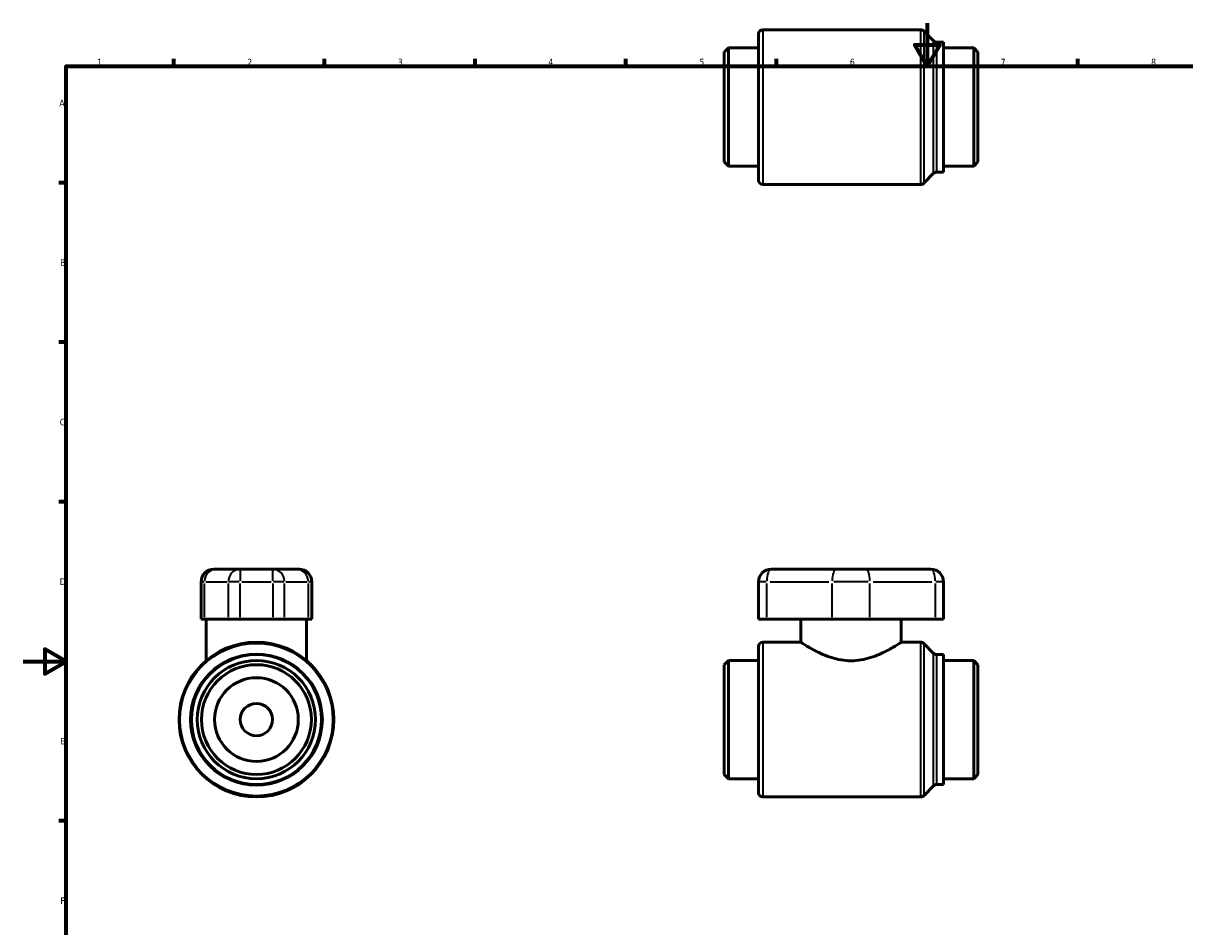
# Model space of a CAD drawing. Header units: millimetres. Extents: x 0 to 899, y -247 to 595.
# Tile 2 of 3: x 0 to 540, y 174 to 594. Entities that reach past the tile are written whole.
import ezdxf

# ---------------------------------------------------------------- set-up
doc = ezdxf.new("R2010")
doc.units = ezdxf.units.MM
for name, color, linetype, lineweight in [('Border (ANSI)', 7, 'Continuous', 70), ('Visible (ANSI)', 7, 'Continuous', 50), ('Visible Narrow (ANSI)', 7, 'Continuous', 35)]:
    doc.layers.add(name, color=color, linetype=linetype, lineweight=lineweight)
doc.styles.add('Note Text (ANSI)', font='tahoma.ttf')

# ---------------------------------------------------------------- blocks, each defined once
blk = doc.blocks.new('Borders Default Border')
at = {"layer": 'Border (ANSI)'}
for p, q in [((70.08, 574), (70.08, 577.45)), ((140.17, 574), (140.17, 577.45)), ((210.25, 574), (210.25, 577.45)), ((280.33, 574), (280.33, 577.45)), ((350.42, 574), (350.42, 577.45)), ((490.58, 574), (490.58, 577.45)), ((20, 519.75), (16.55, 519.75)), ((20, 445.5), (16.55, 445.5)), ((20, 371.25), (16.55, 371.25)), ((20, 222.75), (16.55, 222.75))]:
    blk.add_line(p, q, dxfattribs=at)
at = {"layer": 'Border (ANSI)', "flags": 128}
for points in [[(420.5, 594), (420.5, 574), (414.73, 584), (426.27, 584), (420.5, 574)], [(20, 20), (20, 574), (821, 574), (821, 20), (20, 20)], [(0, 297), (20, 297), (10, 302.77), (10, 291.23), (20, 297)]]:
    blk.add_lwpolyline(points, dxfattribs=at)
at = {"layer": 'Border (ANSI)', "color": 230, "true_color": 0xff0080, "char_height": 3.05, "attachment_point": 7, "style": 'Note Text (ANSI)'}
for s, insert in [('1', (34.35, 574.4)), ('2', (104.2, 574.4)), ('3', (174.26, 574.34)), ('4', (244.23, 574.4)), ('5', (314.48, 574.34)), ('6', (384.49, 574.34)), ('7', (454.6, 574.4)), ('8', (524.63, 574.33)), ('A', (16.78, 555.35)), ('B', (17.15, 481.1)), ('C', (16.95, 406.8)), ('D', (16.96, 332.6)), ('E', (17.21, 258.35)), ('F', (17.29, 184.1))]:
    blk.add_mtext(s, dxfattribs=dict(at, insert=insert))

msp = doc.modelspace()

# ---------------------------------------------------------------- linework, layer by layer
at = {"layer": 'Visible (ANSI)'}
for p, q in [((342.031, 520.93), (342.031, 589.035)), ((343.979, 590.982), (417.474, 590.982)), ((423.461, 585.803), (418.852, 590.412)), ((424.838, 585.232), (428.031, 585.232)), ((428.031, 524.732), (428.031, 585.232)), ((326.031, 580.535), (327.979, 582.482)), ((326.031, 529.43), (326.031, 580.535)), ((327.979, 582.482), (342.031, 582.482)), ((327.979, 582.482), (327.979, 527.482)), ((428.031, 582.482), (442.084, 582.482)), ((442.084, 527.482), (442.084, 582.482)), ((444.031, 580.535), (442.084, 582.482)), ((444.031, 580.535), (444.031, 529.43)), ((326.031, 529.43), (327.979, 527.482)), ((327.979, 527.482), (342.031, 527.482)), ((423.461, 524.162), (418.852, 519.553)), ((424.838, 524.732), (428.031, 524.732)), ((428.031, 527.482), (442.084, 527.482)), ((444.031, 529.43), (442.084, 527.482)), ((343.979, 518.982), (417.474, 518.982)), ((88.593, 339.927), (89.795, 339.927)), ((100.862, 339.927), (89.795, 339.927)), ((116.055, 339.927), (100.862, 339.927)), ((127.122, 339.927), (116.055, 339.927)), ((127.122, 339.927), (128.324, 339.927)), ((378.226, 339.927), (347.874, 339.927)), ((378.226, 339.927), (391.836, 339.927)), ((422.188, 339.927), (391.836, 339.927)), ((82.75, 316.727), (82.75, 334.085)), ((134.167, 316.727), (134.167, 334.085)), ((342.031, 334.085), (342.031, 316.727)), ((428.031, 316.727), (428.031, 334.085)), ((84.306, 316.727), (82.75, 316.727)), ((84.306, 316.727), (95.372, 316.727)), ((85.087, 316.727), (85.087, 297.31)), ((100.862, 316.727), (95.372, 316.727)), ((100.862, 316.727), (116.055, 316.727)), ((121.545, 316.727), (116.055, 316.727)), ((121.545, 316.727), (132.611, 316.727)), ((131.83, 316.727), (131.83, 297.31)), ((134.167, 316.727), (132.611, 316.727)), ((345.873, 316.727), (342.031, 316.727)), ((345.873, 316.727), (376.225, 316.727)), ((361.66, 316.727), (361.66, 305.927)), ((393.838, 316.727), (376.225, 316.727)), ((393.838, 316.727), (424.19, 316.727)), ((408.402, 316.727), (408.402, 305.927)), ((428.031, 316.727), (424.19, 316.727)), ((342.031, 235.875), (342.031, 303.98)), ((343.979, 305.927), (361.66, 305.927)), ((408.402, 305.927), (417.474, 305.927)), ((423.461, 300.748), (418.852, 305.357)), ((326.031, 295.48), (327.979, 297.427)), ((327.979, 297.427), (342.031, 297.427)), ((327.979, 297.427), (327.979, 242.427)), ((424.838, 300.177), (428.031, 300.177)), ((428.031, 239.677), (428.031, 300.177)), ((428.031, 297.427), (442.084, 297.427)), ((442.084, 242.427), (442.084, 297.427)), ((444.031, 295.48), (442.084, 297.427)), ((326.031, 244.375), (326.031, 295.48)), ((444.031, 295.48), (444.031, 244.375)), ((326.031, 244.375), (327.979, 242.427)), ((444.031, 244.375), (442.084, 242.427)), ((327.979, 242.427), (342.031, 242.427)), ((423.461, 239.107), (418.852, 234.498)), ((424.838, 239.677), (428.031, 239.677)), ((428.031, 242.427), (442.084, 242.427)), ((343.979, 233.927), (417.474, 233.927))]:
    msp.add_line(p, q, dxfattribs=at)
for radius in [36, 30.25, 27.5, 25.552, 19.476, 7.524]:
    msp.add_circle((108.459, 269.927), radius, dxfattribs=at)
for centre, radius, start, end in [((343.979, 589.035), 1.948, 90, 180), ((417.474, 589.035), 1.948, 45, 90), ((424.838, 587.18), 1.948, 225, 270), ((424.838, 522.785), 1.948, 90, 135), ((343.979, 520.93), 1.948, 180, 270), ((417.474, 520.93), 1.948, 270, 315), ((88.593, 334.085), 5.843, 90, 180), ((128.324, 334.085), 5.843, 0, 90), ((347.874, 334.085), 5.843, 90, 180), ((422.188, 334.085), 5.843, 0, 90), ((343.979, 303.98), 1.948, 90, 180), ((417.474, 303.98), 1.948, 45, 90), ((424.838, 302.125), 1.948, 225, 270), ((424.838, 237.73), 1.948, 90, 135), ((343.979, 235.875), 1.948, 180, 270), ((417.474, 235.875), 1.948, 270, 315)]:
    msp.add_arc(centre, radius, start, end, dxfattribs=at)
msp.add_open_spline([(408.402, 305.927), (408.402, 305.927), (408.252, 305.829), (407.637, 305.435), (407.172, 305.138), (405.964, 304.391), (405.219, 303.94), (403.519, 302.959), (402.565, 302.431), (400.54, 301.385), (399.393, 300.827), (396.89, 299.746), (395.534, 299.223), (392.68, 298.326), (391.179, 297.951), (388.121, 297.442), (386.563, 297.31), (383.5, 297.31), (381.942, 297.442), (378.883, 297.951), (377.383, 298.326), (374.529, 299.223), (373.172, 299.746), (370.669, 300.827), (369.522, 301.385), (367.498, 302.431), (366.543, 302.959), (364.844, 303.94), (364.099, 304.391), (362.89, 305.138), (362.425, 305.435), (361.81, 305.829), (361.66, 305.927), (361.66, 305.927)], degree=3, knots=[3.6579163, 3.6579163, 3.6579163, 3.6579163, 4.1129538, 4.1129538, 4.5679914, 4.5679914, 5.0230289, 5.0230289, 5.4780664, 5.4780664, 5.937508, 5.937508, 6.3969495, 6.3969495, 6.856391, 6.856391, 7.3158325, 7.3158325, 7.775274, 7.775274, 8.2347156, 8.2347156, 8.6941571, 8.6941571, 9.1535986, 9.1535986, 9.6086361, 9.6086361, 10.0636737, 10.0636737, 10.5187112, 10.5187112, 10.9737488, 10.9737488, 10.9737488, 10.9737488], dxfattribs=at)
at = {"layer": 'Visible Narrow (ANSI)'}
for p, q in [((343.979, 590.539), (343.979, 519.426)), ((417.474, 519.426), (417.474, 590.539)), ((418.852, 589.976), (418.852, 519.989)), ((423.461, 524.541), (423.461, 585.423)), ((424.838, 584.86), (424.838, 525.105)), ((100.862, 339.909), (100.862, 334.543)), ((116.055, 334.543), (116.055, 339.909)), ((84.155, 334.085), (82.754, 334.085)), ((84.306, 317.595), (84.306, 333.217)), ((84.859, 334.085), (94.819, 334.085)), ((95.372, 333.217), (95.372, 317.595)), ((100.505, 334.085), (95.505, 334.085)), ((100.862, 317.595), (100.862, 333.217)), ((101.621, 334.085), (115.296, 334.085)), ((116.055, 333.217), (116.055, 317.595)), ((121.412, 334.085), (116.412, 334.085)), ((121.545, 317.595), (121.545, 333.217)), ((122.098, 334.085), (132.058, 334.085)), ((132.611, 317.595), (132.611, 333.217)), ((134.163, 334.085), (132.762, 334.085)), ((345.541, 334.085), (342.042, 334.085)), ((345.873, 317.595), (345.873, 333.217)), ((347.39, 334.085), (374.707, 334.085)), ((376.225, 317.595), (376.225, 333.217)), ((392.988, 334.085), (377.074, 334.085)), ((393.838, 317.595), (393.838, 333.217)), ((395.355, 334.085), (422.672, 334.085)), ((424.19, 333.217), (424.19, 317.595)), ((428.02, 334.085), (424.521, 334.085)), ((343.979, 305.484), (343.979, 234.371)), ((417.474, 234.371), (417.474, 305.484)), ((418.852, 304.921), (418.852, 234.934)), ((423.461, 239.486), (423.461, 300.368)), ((424.838, 299.805), (424.838, 240.05))]:
    msp.add_line(p, q, dxfattribs=at)
for radius in [35.43, 30.82]:
    msp.add_circle((108.459, 269.927), radius, dxfattribs=at)
for centre, ratio, start_param, end_param in [((89.795, 334.085), 0.9394991, 0.0785398, 1.4922565), ((100.862, 334.085), 0.9394991, 0.0785398, 1.4922565), ((116.055, 334.085), 0.9394991, 4.7909288, 6.2046455), ((127.122, 334.085), 0.9394991, 4.7909288, 6.2046455), ((347.874, 334.085), 0.3425514, 0.0785398, 1.4922565), ((378.226, 334.085), 0.3425514, 0.0785398, 1.4922565), ((391.836, 334.085), 0.3425514, 4.7909288, 6.2046455), ((422.188, 334.085), 0.3425514, 4.7909288, 6.2046455)]:
    msp.add_ellipse(centre, major_axis=(0, 5.843), ratio=ratio, start_param=start_param, end_param=end_param, dxfattribs=at)

# ---------------------------------------------------------------- block references
msp.add_blockref('Borders Default Border', (0, 0))

doc.saveas('drawing.dxf')
